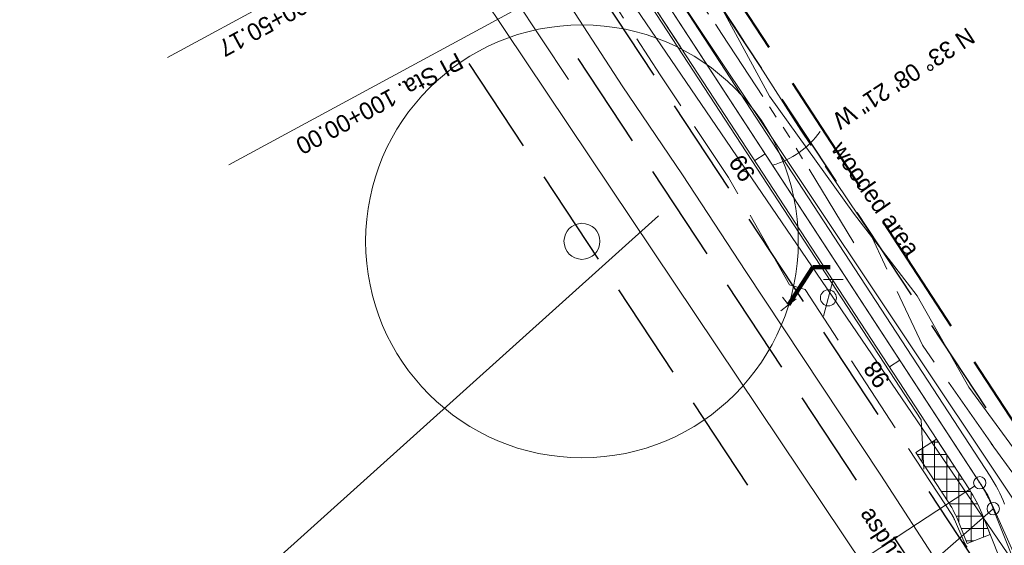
# Model space of a CAD drawing. Header units: feet. Extents: x 2433273 to 2447442, y 555003 to 575201.
# Tile 9 of 226: x 2439864 to 2440263, y 560543 to 560756. Entities that reach past the tile are written whole.
import ezdxf
from ezdxf.enums import TextEntityAlignment as Align

# ---------------------------------------------------------------- set-up
doc = ezdxf.new("R2010")
doc.units = ezdxf.units.FT
doc.header["$LTSCALE"] = 50
doc.header["$MEASUREMENT"] = 0
for name, pattern in [('cl20', [100, 5, -5, 80, -5, 5]), ('cl50', [100, 7.5, -7.5, 70, -7.5, 7.5]), ('constlimit', [0.85, 0.65, -0.1, -0.1]), ('DGN Style 3', [677.930942, 484.236387, -193.694555]), ('esmtshpr', [5.35, 1, -0.175, -0.175, 4]), ('esmtuex', [4.65, 0.8, -0.275, -0.275, 0.8, -0.3, 0.8, -0.3, 0.8, -0.3]), ('fencepr', [1, 0.925, 0.075]), ('rowex', [4.85, 0.8, -0.375, -0.375, 0.8, -0.3, 0.8, -0.3, 0.8, -0.3]), ('stream', [1.4, 0.7, -0.1, 0.1, -0.1, 0.1, -0.1, 0.1, -0.1]), ('treert', [0.3, -0.15, -0.15])]:
    doc.linetypes.add(name, pattern=pattern)
for name, color, linetype, lineweight in [('DR_P_Ditch', 133, 'stream', 13), ('DV_X_Property_Line', 7, 'Continuous', 0), ('GE_P_CL_50', 7, 'cl50', 13), ('PV_P_Bikeway', 193, 'Continuous', 13), ('PV_X_EOP', 7, 'DGN Style 3', 0), ('RD_P_Fence', 230, 'fencepr', 13), ('RW_P_Const_Limits', 120, 'constlimit', 0), ('RW_P_Esmt_SH', 193, 'esmtshpr', 40), ('RW_X_CL_20', 6, 'cl20', 0), ('RW_X_Esmt_U', 6, 'esmtuex', 30), ('RW_X_Fee_RW', 6, 'rowex', 30), ('SN_X_Public', 3, 'Continuous', 0), ('SV_X_Text', 7, 'Continuous', 0), ('UT_X_Electric_Cells', 1, 'Continuous', 0), ('UT_X_Gas', 2, 'Continuous', 0), ('UT_X_Overhead_Electric', 1, 'Continuous', 0), ('UT_X_Telecom_Cells', 30, 'Continuous', 0), ('VG_P_Cells', 3, 'Continuous', 13), ('VG_X_Tree_Line_Rt', 3, 'treert', 0)]:
    doc.layers.add(name, color=color, linetype=linetype, lineweight=lineweight)
doc.layers.add('GK_Visualization', color=30, linetype='Continuous', lineweight=13, plot=False)
doc.styles.add('Slanted-Normal LS 0.50', font='font31.shx', dxfattribs={"height": 0.14})
doc.styles.add('Slanted-Normal LS 0.50_0', font='font31.shx')
doc.styles.add('Style-font30', font='font30.shx')
doc.styles.add('Style-font31', font='font31.shx')
doc.dimstyles.new('Dec-0  Slanted', dxfattribs={"dimscale": 50, "dimtxt": 0.14, "dimasz": 0.14, "dimexe": 0.07, "dimexo": 0.07, "dimgap": 0.07, "dimtad": 1, "dimdec": 0, "dimzin": 3, "dimdsep": 46, "dimtxsty": 'Slanted-Normal LS 0.50_0', "dimcen": 0.09, "dimclrd": 97, "dimclre": 97, "dimclrt": 7, "dimadec": 0, "dimazin": 3, "dimtfac": 1, "dimtdec": 0, "dimtofl": 0, "dimtmove": 1, "dimatfit": 1, "dimfxl": 1, "dimtzin": 3, "dimlwd": 0, "dimlwe": 0, "dimarcsym": 0})

# ---------------------------------------------------------------- blocks, each defined once
blk = doc.blocks.new('X_118')
at = {"layer": 'GK_Visualization', "color": 1, "linetype": 'Continuous', "lineweight": 0}
for p, q in [((-0.07, -0.07), (0.07, 0.07)), ((-0.07, 0.07), (0.07, -0.07))]:
    blk.add_line(p, q, dxfattribs=at)
blk = doc.blocks.new('SURVPN-CROSS_40')
at = {"layer": 'GK_Visualization', "color": 30, "linetype": 'Continuous', "lineweight": 0}
for p, q in [((0.07, 0), (-0.07, 0)), ((0, 0.07), (0, -0.07))]:
    blk.add_line(p, q, dxfattribs=at)
blk = doc.blocks.new('X_147')
at = {"layer": 'GK_Visualization', "color": 1, "linetype": 'Continuous', "lineweight": 0}
for p, q in [((-0.07, -0.07), (0.07, 0.07)), ((-0.07, 0.07), (0.07, -0.07))]:
    blk.add_line(p, q, dxfattribs=at)
blk = doc.blocks.new('X_148')
at = {"layer": 'GK_Visualization', "color": 1, "linetype": 'Continuous', "lineweight": 0}
for p, q in [((-0.07, -0.07), (0.07, 0.07)), ((-0.07, 0.07), (0.07, -0.07))]:
    blk.add_line(p, q, dxfattribs=at)
blk = doc.blocks.new('SURVPN-CROSS_84')
at = {"layer": 'GK_Visualization', "color": 30, "linetype": 'Continuous', "lineweight": 0}
for p, q in [((0.07, 0), (-0.07, 0)), ((0, 0.07), (0, -0.07))]:
    blk.add_line(p, q, dxfattribs=at)
blk = doc.blocks.new('SURVPN-CROSS_85')
at = {"layer": 'GK_Visualization', "color": 30, "linetype": 'Continuous', "lineweight": 0}
for p, q in [((0.07, 0), (-0.07, 0)), ((0, 0.07), (0, -0.07))]:
    blk.add_line(p, q, dxfattribs=at)
blk = doc.blocks.new('SURVPN-CROSS_86')
at = {"layer": 'GK_Visualization', "color": 30, "linetype": 'Continuous', "lineweight": 0}
for p, q in [((0.07, 0), (-0.07, 0)), ((0, 0.07), (0, -0.07))]:
    blk.add_line(p, q, dxfattribs=at)
blk = doc.blocks.new('SGN1P_5')
at = {"layer": 'SN_X_Public', "color": 3, "linetype": 'Continuous', "lineweight": 0}
for p, q in [((0, 0.08), (0, -0.08)), ((0, 0), (-0.08, 0))]:
    blk.add_line(p, q, dxfattribs=at)
blk = doc.blocks.new('TELP_20')
at = {"layer": 'UT_X_Telecom_Cells', "color": 30, "linetype": 'Continuous', "lineweight": 0}
for p, q in [((0.0402, 0.15), (-0.0402, -0.15)), ((0.1202, 0.15), (-0.0398, 0.15))]:
    blk.add_line(p, q, dxfattribs=at)
blk.add_circle((0, 0), 0.065, dxfattribs=at)

msp = doc.modelspace()

# ---------------------------------------------------------------- hatches: boundary and pattern name
at = {"layer": 'VG_P_Cells', "lineweight": 0}
h = msp.add_hatch(dxfattribs=at)
h.set_pattern_fill('ANSI37', color=256, scale=40, angle=45, style=0)
h.paths.add_polyline_path([(2440254.24, 560556.21, 0.049421), (2440249.23, 560565.83), (2440235.89, 560586.27), (2440227.52, 560580.81), (2440240.86, 560560.37, -0.049421), (2440244.95, 560552.49), (2440248.38, 560543.93), (2440257.67, 560547.65)])

# ---------------------------------------------------------------- linework, layer by layer
at = {"layer": 'DR_P_Ditch', "flags": 128}
msp.add_lwpolyline([(2440202.32, 560665.87), (2440176.32, 560708.61), (2440148.91, 560750.42), (2440121.15, 560792.01), (2440094.47, 560834.02)], dxfattribs=at)
at = {"layer": 'DV_X_Property_Line'}
msp.add_line((2440122.99, 560676.91), (2439586.46, 560194.37), dxfattribs=at)
at = {"layer": 'GE_P_CL_50', "linetype": 'Continuous'}
for p, q in [((2440085.52, 560828.71), (2439923.81, 560741.13)), ((2440109.41, 560784.59), (2439948.72, 560697.57)), ((2440166.28, 560702.05), (2440162.09, 560699.31)), ((2440220.94, 560618.31), (2440216.76, 560615.58)), ((2440251.33, 560567.2), (2440090.52, 560462.21)), ((2440258.88, 560558.07), (2440126.42, 560442.13))]:
    msp.add_line(p, q, dxfattribs=at)
at = {"layer": 'GE_P_CL_50'}
for p, q in [((2440253.42, 560568.57), (2440111.61, 560785.78)), ((2440289.98, 560480.4), (2440258.88, 560558.07))]:
    msp.add_line(p, q, dxfattribs=at)
at = {"layer": 'GE_P_CL_50', "linetype": 'Continuous'}
for centre in [(2440253.42, 560568.57), (2440258.88, 560558.07)]:
    msp.add_circle(centre, 2.5, dxfattribs=at)
msp.add_arc((2440159.78, 560731.55), 35.42, 285.5713, 324.6583, dxfattribs=at)
at = {"layer": 'GE_P_CL_50'}
msp.add_arc((2440203.18, 560535.77), 60, 21.8219, 33.1391, dxfattribs=at)
at = {"layer": 'GK_Visualization', "color": 1, "flags": 128}
msp.add_lwpolyline([(2440256.67, 560563.59), (2440052.79, 560875.88), (2439998.77, 560958.61), (2439948.97, 561015.66), (2439921.63, 561057.53), (2439867.39, 561173.03), (2439128.77, 562304.38), (2439075.88, 562386.31), (2439021.22, 562470.05), (2439021.22, 562470.05)], dxfattribs=at)
msp.add_lwpolyline([(2441570.48, 560159.23, 0.142047), (2441540.61, 560174.22), (2440920.75, 560288.88, -0.221565), (2440879.47, 560318.29, 0.367642), (2440806.46, 560344.98), (2440506.24, 560233.98, -0.370651), (2440432.93, 560261.22), (2440366.26, 560381.79, 0.037029), (2440361.4, 560389.22), (2440318.88, 560444.78), (2440293.97, 560482.32, -0.041128), (2440289.22, 560490.96), (2440256.67, 560563.59)], format="xyb", dxfattribs=at)
at = {"layer": 'PV_P_Bikeway'}
for p, q in [((2440257.61, 560571.3), (2440115.91, 560788.34)), ((2440249.23, 560565.83), (2440107.31, 560783.22)), ((2440285.34, 560478.54), (2440254.24, 560556.21))]:
    msp.add_line(p, q, dxfattribs=at)
for radius in [65, 55]:
    msp.add_arc((2440203.18, 560535.77), radius, 21.8219, 33.1391, dxfattribs=at)
at = {"layer": 'PV_X_EOP', "flags": 128}
for points in [[(2440287.56, 560458.5), (2440257.67, 560503.03), (2440239.78, 560530.77), (2440213.3, 560571.69), (2440181.3, 560619.82), (2440158.43, 560654.24), (2440132.77, 560693.47), (2440108.35, 560729.66), (2440085.65, 560764.47), (2440059.3, 560803.67), (2440033.57, 560843.6), (2440010.36, 560877.73), (2439988.63, 560910.59), (2439987.39, 560911.32)], [(2440265.28, 560444.43), (2440237.36, 560487.85), (2440218.54, 560516.86), (2440060.51, 560752.44), (2440036.1, 560789.13), (2439964.8, 560896.03), (2439964.98, 560898.9)]]:
    msp.add_lwpolyline(points, dxfattribs=at)
at = {"layer": 'RD_P_Fence'}
for p, q in [((2440229.59, 560594.1), (2440106.45, 560782.71)), ((2440230.68, 560574.13), (2440229.59, 560594.1))]:
    msp.add_line(p, q, dxfattribs=at)
at = {"layer": 'RW_P_Const_Limits'}
for p, q in [((2440153.85, 560753.65), (2440126.26, 560795.35)), ((2440180.85, 560711.56), (2440153.85, 560753.65)), ((2440208.81, 560670.1), (2440180.85, 560711.56)), ((2440267.95, 560570.96), (2440258.09, 560584.57)), ((2440246.92, 560544.83), (2440243.14, 560553.72))]:
    msp.add_line(p, q, dxfattribs=at)
at = {"layer": 'RW_P_Const_Limits', "flags": 128}
for points in [[(2440176.19, 560648.81), (2440151.52, 560692.42), (2440123.75, 560734), (2440096.58, 560775.97)], [(2440258.09, 560584.57), (2440258.8, 560583.7), (2440230.14, 560624.35), (2440208.81, 560670.1), (2440208.81, 560670.1)], [(2440242.31, 560555.27), (2440182.55, 560646.99), (2440176.19, 560648.81)]]:
    msp.add_lwpolyline(points, dxfattribs=at)
at = {"layer": 'RW_P_Const_Limits'}
msp.add_arc((2440233.94, 560549.81), 10, 23.0119, 33.0873, dxfattribs=at)
at = {"layer": 'RW_P_Const_Limits', "extrusion": (0, 0, -1)}
msp.add_arc((-2440256.12, 560548.74), 10, 321.2828, 336.9881, dxfattribs=at)
at = {"layer": 'RW_P_Esmt_SH'}
msp.add_line((2440278.68, 560575.61), (2440018.75, 560973.74), dxfattribs=at)
at = {"layer": 'RW_X_CL_20'}
msp.add_line((2440362.14, 560314.92), (2439330.9, 561875.89), dxfattribs=at)
msp.add_line((2440362.14, 560314.92), (2439330.9, 561875.89), dxfattribs=at)
at = {"layer": 'RW_X_Esmt_U'}
for p, q in [((2440421.34, 560348.67), (2439387.63, 561913.37)), ((2440368.82, 560319.32), (2439337.57, 561880.3))]:
    msp.add_line(p, q, dxfattribs=at)
at = {"layer": 'RW_X_Fee_RW'}
for p, q in [((2440388.61, 560329.27), (2439355.99, 561892.33)), ((2440335.66, 560300.57), (2439305.8, 561859.44))]:
    msp.add_line(p, q, dxfattribs=at)
at = {"layer": 'UT_X_Electric_Cells'}
for radius in [87.79, 7.31]:
    msp.add_circle((2440091.99, 560666.52), radius, dxfattribs=at)
at = {"layer": 'UT_X_Gas'}
msp.add_line((2440266.72, 560562.27), (2439955, 561029.59), dxfattribs=at)
at = {"layer": 'UT_X_Overhead_Electric', "flags": 128}
msp.add_lwpolyline([(2440484.94, 560125.89), (2440303.4, 560483.16), (2440077.36, 560814.73), (2439858.91, 561146.66), (2439663.79, 561442.6), (2439469.82, 561735.95), (2439281.04, 562024.84), (2439081.21, 562334.43), (2438862.95, 562669.03), (2438655.7, 562988.75), (2438247.85, 563617.47), (2438037.55, 563946.39), (2437842.2, 564172.7), (2437639.95, 564407.64)], dxfattribs=at)
at = {"layer": 'VG_P_Cells', "lineweight": 0}
msp.add_line((2440132.02, 560745.37), (2440107.31, 560783.22), dxfattribs=at)
at = {"layer": 'VG_P_Cells'}
for p, q in [((2440227.52, 560580.81), (2440235.89, 560586.27)), ((2440240.86, 560560.37), (2440227.52, 560580.81)), ((2440248.38, 560543.93), (2440244.95, 560552.49)), ((2440257.67, 560547.65), (2440248.38, 560543.93))]:
    msp.add_line(p, q, dxfattribs=at)
at = {"layer": 'VG_P_Cells', "lineweight": 0, "flags": 128}
msp.add_lwpolyline([(2440254.24, 560556.21, 0.049421), (2440249.23, 560565.83), (2440235.89, 560586.27), (2440227.52, 560580.81), (2440240.86, 560560.37, -0.049421), (2440244.95, 560552.49), (2440248.38, 560543.93), (2440257.67, 560547.65), (2440254.24, 560556.21)], format="xyb", close=True, dxfattribs=at)
at = {"layer": 'VG_P_Cells'}
msp.add_arc((2440203.18, 560535.77), 45, 21.8219, 33.1391, dxfattribs=at)
at = {"layer": 'VG_X_Tree_Line_Rt', "flags": 128}
msp.add_lwpolyline([(2440004.04, 560961.09), (2440021.98, 560930.84), (2440065.81, 560882.46), (2440090.51, 560851.11), (2440119.6, 560808.32), (2440140.6, 560776.18), (2440168.03, 560725.46), (2440202.15, 560677.97), (2440228.01, 560644.45), (2440249.05, 560607.42), (2440275.25, 560571.51), (2440293.85, 560540.43), (2440312.19, 560516.28), (2440351.51, 560542.09), (2440391.72, 560561.68), (2440423.53, 560578.59), (2440511.93, 560632.88), (2440553.32, 560642.02), (2440585.02, 560643.36), (2440615.39, 560663.52), (2440643.75, 560632.35), (2440636.29, 560602.71), (2440664.59, 560573.15), (2440684.29, 560547.97), (2440720.71, 560504.96), (2440721.8, 560534.19)], dxfattribs=at)

# ---------------------------------------------------------------- block references
at = {"layer": 'GK_Visualization', "color": 30, "linetype": 'Continuous', "lineweight": 0}
for name, p in [('SURVPN-CROSS_84', (2440253.42, 560568.57)), ('SURVPN-CROSS_40', (2440256.67, 560563.59)), ('SURVPN-CROSS_86', (2440256.67, 560563.59)), ('SURVPN-CROSS_85', (2440258.88, 560558.07))]:
    msp.add_blockref(name, p, dxfattribs=at)
at = {"layer": 'GK_Visualization', "color": 1, "linetype": 'Continuous', "lineweight": 0}
for name, p in [('X_148', (2440253.42, 560568.57)), ('X_118', (2440256.67, 560563.59)), ('X_147', (2440258.88, 560558.07))]:
    msp.add_blockref(name, p, dxfattribs=at)
at = {"layer": 'SN_X_Public', "color": 3, "linetype": 'Continuous', "lineweight": 0, "xscale": 50, "yscale": 50, "zscale": 50, "rotation": 307.8197685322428}
msp.add_blockref('SGN1P_5', (2440175.82, 560640.76), dxfattribs=at)
at = {"layer": 'UT_X_Telecom_Cells', "color": 30, "linetype": 'Continuous', "lineweight": 0, "xscale": 50, "yscale": 50, "zscale": 50}
msp.add_blockref('TELP_20', (2440191.98, 560643.6), dxfattribs=at)

# ---------------------------------------------------------------- texts
at = {"layer": 'GE_P_CL_50', "linetype": 'Continuous', "style": 'Style-font31'}
for s, p in [('PI  Sta. 100+50.17', (2440012.06, 560784.29)), ('PI Sta. 100+00.00', (2440041.27, 560743.36))]:
    msp.add_text(s, height=7, rotation=208.4383, dxfattribs=at).set_placement(p)
msp.add_text('N 33%%d 08\' 21" W', height=7, rotation=213.1391, dxfattribs=at).set_placement((2440224.51, 560729.67), align=Align.TOP_CENTER)
for s, p in [('99', (2440159.89, 560698.11)), ('98', (2440214.54, 560614.4))]:
    msp.add_text(s, height=7, rotation=123.1391, dxfattribs=at).set_placement(p, align=Align.CENTER)
at = {"layer": 'GK_Visualization', "color": 1, "style": 'Style-font30'}
for s, p in [('TEMP10005', (2440253.42, 560568.57)), ('TEMPA30', (2440256.67, 560563.59)), ('TEMP10004', (2440258.88, 560558.07))]:
    msp.add_text(s, height=0.14, dxfattribs=at).set_placement(p, align=Align.RIGHT)
at = {"layer": 'SV_X_Text', "style": 'Slanted-Normal LS 0.50'}
for s, rotation, p in [('wooded area', 305.078, (2440192.84, 560703.98)), ('asphalt', 303.3983, (2440204.79, 560556.15))]:
    msp.add_text(s, height=7, rotation=rotation, dxfattribs=at).set_placement(p)

# ---------------------------------------------------------------- leaders
at = {"layer": 'SV_X_Text', "color": 97, "linetype": 'Continuous', "lineweight": 0, "annotation_type": 0, "has_hookline": 1, "hookline_direction": 0, "text_width": 76.11}
msp.add_leader([(2440175.82, 560640.76), (2440185.7, 560656.02), (2440192.7, 560656.02)], dimstyle='Dec-0  Slanted', override={"dimtad": 0, "dimclrd": 0, "dimlwd": 65534}, dxfattribs=at)

doc.saveas('drawing.dxf')
